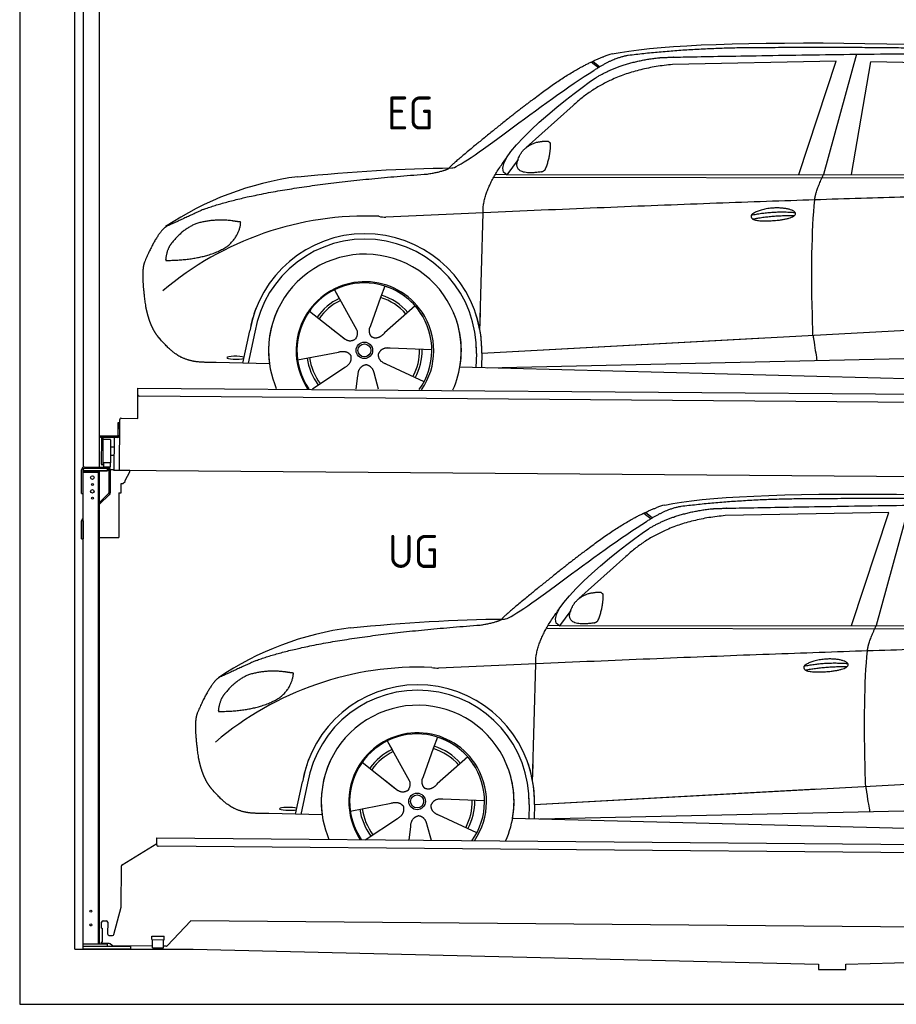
# Model space of a CAD drawing. Header units: millimetres. Extents: x -411 to 6777, y 0 to 6277.
# Tile 1 of 6: x 0 to 3183, y 0 to 3574. Entities that reach past the tile are written whole.
import ezdxf

# ---------------------------------------------------------------- set-up
doc = ezdxf.new("R2010")
doc.units = ezdxf.units.MM
for name, color, linetype, lineweight in [('car', 10, 'Continuous', 25), ('Logo', 7, 'Continuous', 25), ('Plattform', 7, 'Continuous', 25), ('Ständer hinten', 7, 'Continuous', 25)]:
    doc.layers.add(name, color=color, linetype=linetype, lineweight=lineweight)
doc.styles.get("Standard").update_dxf_attribs({"font": 'ISOCP.SHX'})

# ---------------------------------------------------------------- blocks, each defined once
blk = doc.blocks.new('UG Plattfrom Gl550')
at = {"layer": 'Plattform'}
for p, q in [((371.8, 506.3), (498.1, 583.5)), ((498.1, 578.8), (498.2, 597.8)), ((498.2, 597.8), (498.3, 603.8)), ((498.3, 603.8), (5435.1, 560.7)), ((5429.8, 530.7), (503, 573.7)), ((368.7, 352.3), (369.4, 502.1)), ((342.2, 253.9), (368.7, 352.3)), ((297.4, 276.5), (297.6, 298.5)), ((302.6, 303.5), (314.6, 303.4)), ((319.6, 298.3), (319.2, 255.3)), ((621.4, 302.7), (535.3, 212)), ((5347, 261.5), (621.4, 302.7)), ((297.4, 276.5), (299.7, 276.5)), ((299.7, 276.5), (299.3, 225.5)), ((324.2, 250.3), (337.3, 250.2)), ((296.9, 220.5), (297, 225.5)), ((325.2, 220.3), (296.9, 220.5)), ((299.3, 225.5), (297, 225.5)), ((335.5, 213.3), (328.3, 219.2)), ((479.6, 234.9), (479.7, 247.9)), ((479.6, 234.9), (524.6, 234.5)), ((479.7, 247.9), (524.7, 247.5)), ((481.8, 204.9), (482.1, 234.9)), ((521.8, 204.6), (522.1, 234.6)), ((524.6, 234.5), (524.7, 247.5)), ((481.8, 210.9), (338.6, 212.2)), ((481.8, 204.9), (521.8, 204.6)), ((531.7, 210.5), (521.8, 210.6))]:
    blk.add_line(p, q, dxfattribs=at)
for centre, start, end in [((503.1, 578.7), 179.5, 269.5), ((374.4, 502.1), 121.4261, 179.5), ((302.6, 298.5), 89.5, 179.5), ((314.6, 298.4), 359.5, 89.5), ((324.2, 255.3), 179.5, 269.5), ((337.4, 255.2), 269.5, 344.9258), ((325.1, 215.3), 50.8402, 89.5), ((338.6, 217.2), 230.8402, 269.5), ((531.7, 215.5), 269.5, 316.4902)]:
    blk.add_arc(centre, 5, start, end, dxfattribs=at)
blk = doc.blocks.new('Palette EG Gl550')
at = {"layer": 'Plattform'}
for p, q in [((428.6, 2127), (429.5, 2237)), ((429.5, 2237), (5467.3, 2198)), ((5462.1, 2168), (434.2, 2207)), ((356.5, 2110.3), (356.1, 2064.3)), ((363.5, 2110.2), (356.5, 2110.3)), ((358.1, 2063.3), (358.5, 2110.3)), ((362.6, 1937.5), (363.6, 2122.5)), ((368.6, 2127.5), (428.6, 2127)), ((354.1, 2062.3), (292.8, 2062.8)), ((293.1, 2062.8), (293.1, 2057.8)), ((293.1, 2060.8), (355.1, 2060.3)), ((355.1, 2057.3), (293.1, 2057.8)), ((297.3, 1960.5), (298, 2054.5)), ((302, 2054.5), (301.3, 1960.5)), ((330, 2049.4), (329.3, 1965.2)), ((342.6, 2057.4), (341.7, 1937.7)), ((355.1, 2057.3), (355.1, 2060.3)), ((363.1, 2063.2), (358.1, 2063.3)), ((358.2, 2063.3), (363.1, 2063.2)), ((342.3, 2021.9), (329.8, 2022.3)), ((342.1, 1991.7), (329.5, 1991.8)), ((328.9, 1965), (303.9, 1965)), ((303.9, 1965), (303.9, 1950)), ((328.9, 1965), (303.9, 1965)), ((303.9, 1965), (303.9, 1950)), ((303.9, 1950), (328.9, 1950)), ((328.9, 1950), (303.9, 1950)), ((328.9, 1965), (328.9, 1950)), ((328.9, 1965), (328.9, 1950)), ((5465, 1898), (341.7, 1937.7))]:
    blk.add_line(p, q, dxfattribs=at)
for centre, radius, start, end in [((434.3, 2212), 5, 179.556, 269.556), ((368.6, 2122.5), 5, 89.556, 179.556), ((300, 2054.5), 2, 359.3444, 179.3444), ((302.4, 2050.4), 0.4, 179.3444, 271.7264), ((313.4, 1723.4), 326.8, 87.1681, 91.938), ((329.6, 2049.4), 0.4, 359.3444, 86.9565), ((354.1, 2064.3), 2.01, 269.7445, 359.3674), ((355.1, 2063.3), 3, 269.7663, 359.5554), ((355.1, 2063.3), 6, 269.556, 359.556), ((355.1, 2063.3), 6, 269.5566, 359.5553), ((299.3, 1960.5), 2, 179.3444, 359.3444), ((301.7, 1964.6), 0.4, 86.9623, 179.3444), ((302.7, 1973.3), 8.39, 263.3001, 278.0521), ((328.9, 1965.2), 0.4, 267.6536, 359.3444)]:
    blk.add_arc(centre, radius, start, end, dxfattribs=at)
blk = doc.blocks.new('Ständer hinten')
at = {"layer": 'Ständer hinten'}
for p, q in [((229.9, 4962), (229.9, 1948.6)), ((229.9, 4962), (289.9, 4962)), ((289.9, 1950), (289.9, 4962)), ((289.9, 4842), (312.9, 4842)), ((312.9, 4842), (312.9, 4390.7)), ((230, 1940), (230, 1937)), ((230, 1937), (318.9, 1937)), ((318.9, 1945), (235, 1945)), ((318.9, 1945), (318.9, 1937))]:
    blk.add_line(p, q, dxfattribs=at)
blk = doc.blocks.new('Ständer_hinten_GT175')
at = {"layer": 'Ständer hinten'}
for p, q in [((225, 1854), (225, 1940)), ((230, 200), (230, 1940)), ((319, 1937), (230, 1937)), ((230, 1932), (290, 1932)), ((235, 1950), (319, 1950)), ((319, 1945), (235, 1945)), ((285, 1932), (285, 218)), ((290, 218), (290, 1937)), ((319, 1937), (319, 1945)), ((324, 1940), (324, 1857.2)), ((329, 1940), (328.9, 1857.1)), ((341.8, 1939.5), (329, 1940.6)), ((341.8, 1937.7), (341.8, 1939.5)), ((399.8, 1937.2), (341.8, 1937.7)), ((383, 1901.9), (399.7, 1932.7)), ((399.7, 1932.7), (399.8, 1937.2)), ((374, 1890.5), (382.9, 1897.4)), ((382.9, 1897.4), (383, 1897.8)), ((383, 1897.8), (383, 1901.9)), ((369, 1857), (369, 1890.5)), ((369, 1890.5), (374, 1890.5)), ((225, 1854), (230, 1854)), ((290, 1822.1), (322.5, 1853.6)), ((325.9, 1850), (290, 1815.2)), ((360, 1856.3), (369, 1857)), ((360, 1856.3), (360, 1694)), ((230, 1754.9), (225, 1754.9)), ((225, 1690), (225, 1754.9)), ((228.1, 1762.1), (230, 1764)), ((230, 1754.9), (230, 1690)), ((225, 1690), (230, 1690)), ((290, 1694), (360, 1694)), ((319, 218), (230, 218)), ((319, 210), (319, 218)), ((404, 210), (230, 210)), ((404, 200), (230, 200)), ((404, 200), (404, 210))]:
    blk.add_line(p, q, dxfattribs=at)
for centre, radius in [((264, 1912), 6.5), ((264, 1862), 6.5), ((264, 1887), 3.7), ((264, 1837), 3.7), ((258.6, 338), 3.7), ((258.6, 288), 3.7)]:
    blk.add_circle(centre, radius, dxfattribs=at)
for centre, radius, start, end in [((235, 1940), 10, 90, 180), ((235, 1940), 5, 90, 180), ((319, 1940), 10, 0.0086, 89.9915), ((319, 1940), 5, 0, 90), ((319, 1857.2), 5, 314.0428, 0), ((318.9, 1857.1), 10, 314.1186, 0), ((235, 1754.9), 10, 134.1186, 180)]:
    blk.add_arc(centre, radius, start, end, dxfattribs=at)
blk = doc.blocks.new('Car_EG')
at = {"layer": 'car'}
for p, q in [((3037.9, 3448.8), (2918.5, 3011.9)), ((2075.4, 3420.6), (2101.4, 3400.1)), ((2081.3, 3423.3), (2106.7, 3403.2)), ((2964.5, 3423), (2370.7, 3411.1)), ((2828.5, 3011.9), (2964.5, 3423)), ((3020.2, 3012), (3091, 3421.1)), ((3792.6, 3404.8), (3091, 3421.1)), ((2009.8, 3262.5), (1839, 3110.1)), ((1809.4, 3067), (1768.3, 3011.3)), ((1721.3, 3002.4), (4364.6, 2999.2)), ((1768.3, 3011.3), (1727, 3012.4)), ((1768.3, 3011.3), (4420.2, 3012.7)), ((1671.2, 2447.6), (1682.3, 2873.1)), ((1143.3, 2593.6), (1160.5, 2562.6)), ((1143.5, 2593.6), (1222.8, 2449.9)), ((1325.6, 2607.3), (1310.5, 2565.6)), ((1310.5, 2565.6), (1273.2, 2462.5)), ((1052.3, 2516.4), (1171, 2422.3)), ((1435.9, 2535.1), (1325, 2437)), ((1671.2, 2447.6), (1672.8, 2508.3)), ((810, 2327.3), (835.6, 2444.9)), ((854.1, 2439.5), (829.5, 2326.7)), ((1133.8, 2451.8), (1180.1, 2415.1)), ((1273.2, 2462.5), (1269.4, 2452.2)), ((1677.7, 2363), (3547.7, 2465.1)), ((1677.7, 2363), (2701.8, 2419)), ((1009, 2338.8), (1157.7, 2367.7)), ((1496.5, 2375.5), (1345.2, 2381.8)), ((1658.1, 2362.4), (1656.8, 2312)), ((1677.7, 2363), (1676.5, 2311.5)), ((907, 2324.7), (712.8, 2329.9)), ((1468.3, 2259.5), (1331, 2323.5)), ((1697, 2310.9), (3582.9, 2352.3)), ((1063.5, 2234.5), (1180.5, 2312.2)), ((1598.6, 2313.5), (3647.1, 2260.1)), ((1222.2, 2233.1), (1228.3, 2282.6)), ((1303.4, 2232.4), (1288.2, 2287.1))]:
    blk.add_line(p, q, dxfattribs=at)
for radius in [30.1, 23.6]:
    blk.add_circle((1251.5, 2373.8), radius, dxfattribs=at)
for centre, radius, start, end in [((2188.5, 3279.2), 174.5, 102.3489, 113.0153), ((1156.1, 1891.5), 1122.3, 97.5147, 123.9129), ((1259.2, 1720.1), 1141.2, 87.724, 130.3913), ((1332, 2974.5), 117.4, 256.4608, 268.6636), ((1253.6, 2372.9), 424.2, 10.1481, 170.2223), ((1253.4, 2372.7), 404.8, 358.5419, 170.499), ((1253.6, 2372.9), 350, 350.2258, 187.9239), ((1251.5, 2373.8), 245, 51.7123, 188.2101), ((1253.6, 2372.9), 250, 34.003, 143.5989), ((1251.5, 2373.8), 209.6, 41.1302, 72.8747), ((1251.5, 2373.8), 245, 30.221, 72.4019), ((1251.5, 2373.8), 209.6, 115.7372, 144.8747), ((1251.5, 2373.8), 200.6, 115.5705, 145.0215), ((1251.5, 2373.8), 200.6, 41.1155, 72.9111), ((1253.6, 2372.9), 424.2, 158.9384, 170.2223), ((1253.6, 2372.9), 350, 154.4856, 203.0931), ((1253.6, 2372.9), 350, 154.4856, 157.347), ((1253.6, 2372.9), 250, 143.5989, 213.5789), ((1251.5, 2373.8), 245, 144.4019, 214.6129), ((1253.6, 2372.9), 250, 143.5989, 147.9713), ((1251.5, 2373.8), 245, 143.0042, 147.4925), ((1251.5, 2373.8), 200.6, 41.1155, 44.3784), ((1251.5, 2373.8), 245, 324.3871, 34.5977), ((1253.6, 2372.9), 250, 325.4211, 34.003), ((1253.6, 2372.9), 250, 29.7422, 34.003), ((1253.6, 2372.9), 350, 350.2258, 23.1163), ((1253.6, 2372.9), 424.2, 358.6661, 18.6635), ((1253.6, 2372.9), 350, 335.9069, 11.3993), ((1253.6, 2372.9), 404.6, 358.5068, 9.6777), ((1253.6, 2372.9), 424.2, 358.6661, 9.1695), ((1251.5, 2373.8), 200.6, 331.5904, 1.0215), ((1251.5, 2373.8), 209.6, 331.7372, 0.8747), ((1251.5, 2373.8), 209.6, 187.7372, 216.8747), ((1251.5, 2373.8), 200.6, 187.5904, 217.0215)]:
    blk.add_arc(centre, radius, start, end, dxfattribs=at)
blk.add_ellipse((785.5, 2346.9), major_axis=(33.6, -0.3), ratio=0.157274, start_param=0.513473, end_param=5.704241, dxfattribs=at)
for points, degree in [([(2151.2, 3449.7), (2438.8, 3511.3), (3323.8, 3498), (4495.8, 3434.7)], 3), ([(2681.9, 3472.1), (2439, 3472), (2209.6, 3444.1)], 2), ([(3646, 3457.4), (3297.8, 3476.8), (2681.9, 3472.1)], 2), ([(1866.9, 3286.8), (2008, 3397.1), (2120.2, 3439.8)], 2), ([(2209.6, 3444.1), (2153.4, 3435.1), (2085, 3389.8)], 2), ([(2091.3, 3363.1), (2185.1, 3420.8), (2320.7, 3436)], 2), ([(2370.7, 3411.1), (2146.6, 3391.8), (2009.8, 3262.5)], 2), ([(1568.6, 3035.8), (1604.3, 3032), (1906.5, 3280.9), (2085, 3389.8)], 3), ([(1768.3, 3011.3), (1685.3, 3051.4), (1979.2, 3287.7), (2091.3, 3363.1)], 3), ([(1866.9, 3286.8), (1785.8, 3226.3), (1683.4, 3142.9), (1554.1, 3037.7), (1560, 3035.7)], 4), ([(1817.6, 3084.6), (1834.1, 3114.9), (1876.9, 3129)], 2), ([(1876.9, 3129), (1905.6, 3134.7), (1918.5, 3133.5)], 2), ([(1908.1, 3029.4), (1929.6, 3082.4), (1927, 3127.3)], 2), ([(1918.5, 3133.5), (1924.5, 3127.4), (1927, 3127.3)], 2), ([(1682.3, 2873.1), (1679.9, 2956.7), (1768.8, 3074)], 2), ([(1894.6, 3021.7), (1772.4, 3003), (1817.6, 3084.6)], 2), ([(667.1, 2885.4), (903.7, 2972), (1480.7, 3013.9)], 2), ([(1009.4, 3004.2), (1205.7, 3022.1), (1390.9, 3035.2), (1568.6, 3035.8)], 3), ([(1480.7, 3013.9), (1533.9, 3021.8), (1559.7, 3034.7)], 2), ([(1894.6, 3021.7), (1900.7, 3023.5), (1908.1, 3029.4)], 2), ([(2886.6, 2920), (2889.7, 2951), (2918.5, 3011.9)], 2), ([(4638.8, 2941), (3762.4, 2969.4), (1329.3, 2857.2)], 2), ([(667.1, 2885.4), (532.9, 2823.5)], 1), ([(2656.5, 2864.7), (2732, 2880.9), (2815.5, 2874.4)], 2), ([(2661.4, 2850.8), (2735.6, 2864.7), (2813.5, 2863.3)], 2), ([(532.9, 2823.5), (498.2, 2800.8), (453.2, 2693.7)], 2), ([(643.1, 2834.4), (590.8, 2813.7), (552.7, 2763.7)], 2), ([(770, 2844.2), (702.5, 2851.9), (643.1, 2834.4)], 2), ([(752.9, 2750.7), (798.9, 2787.7), (802.6, 2839.5)], 2), ([(802.6, 2839.5), (784.9, 2841.6), (770, 2844.2)], 2), ([(552.7, 2763.7), (534.5, 2743.9), (529.7, 2702.6)], 2), ([(531, 2700.3), (675.7, 2700.9), (752.9, 2750.7)], 2), ([(453.2, 2693.7), (446.7, 2677.8), (444.7, 2649.3), (445.7, 2616.9), (456.9, 2533.7)], 4), ([(529.7, 2702.6), (533.1, 2702.5), (531, 2700.3)], 2), ([(1171, 2422.3), (1194.3, 2400.4), (1217.6, 2413.8)], 2), ([(1157.7, 2367.7), (1188.4, 2376.4), (1203, 2353.9)], 2), ([(1331, 2323.5), (1301, 2334.5), (1302.5, 2361.3)], 2), ([(1345.2, 2381.8), (1313.5, 2385.8), (1302.5, 2361.3)], 2), ([(1180.5, 2312.2), (1208.5, 2327.6), (1203, 2353.9)], 2), ([(1228.3, 2282.6), (1229.5, 2314.6), (1255.5, 2321.5)], 2), ([(1288.2, 2287.1), (1282.2, 2318.5), (1255.5, 2321.5)], 2)]:
    blk.add_open_spline(points, degree=degree, dxfattribs=at)
for points, degree, knots in [([(2320.7, 3436), (2347.3, 3438), (2486.7, 3439.9), (3508.2, 3460), (4128.4, 3453.6), (4583.8, 3281), (4560.1, 3107.3)], 4, [0.0821318, 0.0821318, 0.0821318, 0.0821318, 0.0821318, 0.258851, 0.508851, 1, 1, 1, 1, 1]), ([(2880.4, 2428.7), (2879.9, 2442.3), (2879.5, 2455.6), (2879.1, 2468.8), (2873.5, 2658.7), (2876, 2809.1), (2886.6, 2920)], 3, [0, 0, 0, 0, 0.064923, 0.064923, 0.064923, 1, 1, 1, 1]), ([(2656.5, 2864.7), (2660.7, 2869.8), (2681.9, 2885.9), (2764.7, 2905.3), (2879.8, 2868.1), (2770.8, 2840.5), (2686, 2841.9), (2651.7, 2845.8), (2656.5, 2864.7)], 5, [0, 0, 0, 0, 0, 0, 0.300106, 0.500106, 0.700106, 1, 1, 1, 1, 1, 1]), ([(456.9, 2533.7), (457.7, 2529.5), (458.6, 2525.3), (459.5, 2521.1), (460.5, 2517.1), (464, 2502.3), (468, 2488.6), (472.4, 2476.1), (477.3, 2464.8)], 4, [0.4914944, 0.4914944, 0.4914944, 0.4914944, 0.4914944, 0.5422469, 0.5422469, 0.5422469, 0.5422469, 0.728655, 0.728655, 0.728655, 0.728655, 0.728655]), ([(476.9, 2465.5), (478.3, 2462.3), (479.7, 2459.2), (481.1, 2456.2), (482.6, 2453.3), (488.2, 2442.2), (494.2, 2432.8), (500.4, 2424.9), (506.9, 2417.4)], 4, [0.7288005, 0.7288005, 0.7288005, 0.7288005, 0.7288005, 0.7843928, 0.7843928, 0.7843928, 0.7843928, 1, 1, 1, 1, 1]), ([(1222.8, 2449.9), (1224.5, 2445.8), (1225.5, 2441.8), (1225.8, 2437.9), (1226.4, 2429.3), (1223.7, 2421.3), (1217.6, 2413.8)], 3, [0.2167758, 0.2167758, 0.2167758, 0.2167758, 0.4600873, 0.4600873, 0.4600873, 1, 1, 1, 1]), ([(1269.4, 2452.2), (1268.8, 2449), (1268.5, 2446), (1268.6, 2443.1), (1269, 2440.3), (1269.7, 2434.5), (1271.7, 2429.2), (1275.3, 2424.6), (1280.2, 2421.6)], 4, [0.3191838, 0.3191838, 0.3191838, 0.3191838, 0.3191838, 0.5438253, 0.5438253, 0.5438253, 0.5438253, 1, 1, 1, 1, 1]), ([(1325, 2437), (1325, 2437), (1325, 2437), (1325, 2437), (1325, 2437), (1315.9, 2427.3), (1305.2, 2417.4), (1290.9, 2415), (1280.2, 2421.6)], 4, [-0.000003, -0.000003, -0.000003, -0.000003, -0.000003, 0, 0, 0, 0, 1, 1, 1, 1, 1]), ([(712.8, 2329.9), (688.1, 2330.6), (632.5, 2327), (596.4, 2340.9), (552.8, 2366), (506.9, 2417.4)], 4, [0, 0, 0, 0, 0, 0.597866, 1, 1, 1, 1, 1]), ([(2880.4, 2428.7), (2881, 2424), (2881.7, 2419.5), (2882.4, 2415.2), (2883, 2411.2), (2883.5, 2407.3), (2884.1, 2403.5), (2888.6, 2373.3), (2892.2, 2351.2), (2894.7, 2337.2)], 3, [-0.000011, -0.000011, -0.000011, -0.000011, 0.107576, 0.107576, 0.107576, 0.206414, 0.206414, 0.206414, 1, 1, 1, 1])]:
    blk.add_open_spline(points, degree=degree, knots=knots, dxfattribs=at)
blk = doc.blocks.new('Car_147')
at = {"layer": 'car'}
for p, q in [((3229.2, 1811.5), (3109.9, 1374.6)), ((2266.8, 1783.3), (2292.7, 1762.8)), ((2272.6, 1786), (2298, 1765.9)), ((3155.8, 1785.7), (2562, 1773.8)), ((3019.9, 1374.6), (3155.8, 1785.7)), ((2201.2, 1625.2), (2030.4, 1472.8)), ((2000.7, 1429.7), (1959.6, 1374)), ((1912.6, 1365.1), (4556, 1361.9)), ((1959.6, 1374), (1918.4, 1375.1)), ((1959.6, 1374), (4611.6, 1375.4)), ((1862.5, 810.3), (1873.6, 1235.8)), ((1517, 970), (1501.9, 928.3)), ((1334.7, 956.3), (1351.9, 925.3)), ((1334.8, 956.3), (1414.2, 812.6)), ((1501.9, 928.3), (1464.5, 825.2)), ((1627.3, 897.8), (1516.3, 799.7)), ((1243.7, 879.1), (1362.3, 785)), ((1862.5, 810.3), (1864.1, 871)), ((1464.5, 825.2), (1460.7, 814.9)), ((1869, 725.7), (3739, 827.8)), ((1001.4, 690), (1027, 807.6)), ((1045.5, 802.2), (1020.9, 689.4)), ((1325.2, 814.5), (1371.4, 777.8)), ((1869, 725.7), (2893.1, 781.7)), ((1200.4, 701.5), (1349, 730.4)), ((1687.9, 738.2), (1536.6, 744.5)), ((1849.4, 725.1), (1848.1, 674.7)), ((1869, 725.7), (1867.8, 674.2)), ((1888.4, 673.6), (3774.2, 715)), ((1098.3, 687.4), (904.1, 692.6)), ((1659.6, 622.2), (1522.4, 686.2)), ((1254.9, 597.2), (1371.8, 674.9)), ((1413.6, 595.8), (1419.7, 645.3)), ((1494.8, 595.1), (1479.5, 649.8)), ((1789.9, 676.2), (3838.5, 622.8))]:
    blk.add_line(p, q, dxfattribs=at)
for radius in [30.1, 23.6]:
    blk.add_circle((1442.9, 736.5), radius, dxfattribs=at)
for centre, radius, start, end in [((2379.8, 1641.9), 174.5, 102.3489, 113.0153), ((1347.5, 254.1), 1122.3, 97.5147, 123.9129), ((1450.6, 82.8), 1141.2, 87.724, 130.3913), ((1523.4, 1337.2), 117.4, 256.4608, 268.6636), ((1445, 735.6), 424.2, 10.1481, 170.2223), ((1444.7, 735.4), 404.8, 358.5419, 170.499), ((1445, 735.6), 350, 350.2258, 187.9239), ((1442.9, 736.5), 245, 51.7123, 188.2101), ((1445, 735.6), 250, 34.003, 143.5989), ((1442.9, 736.5), 245, 30.221, 72.4019), ((1442.9, 736.5), 209.6, 41.1302, 72.8747), ((1442.9, 736.5), 209.6, 115.7372, 144.8747), ((1442.9, 736.5), 200.6, 115.5705, 145.0215), ((1442.9, 736.5), 200.6, 41.1155, 72.9111), ((1445, 735.6), 424.2, 158.9384, 170.2223), ((1445, 735.6), 350, 154.4856, 203.0931), ((1445, 735.6), 350, 154.4856, 157.347), ((1445, 735.6), 250, 143.5989, 213.5789), ((1442.9, 736.5), 245, 144.4019, 214.6129), ((1445, 735.6), 250, 143.5989, 147.9713), ((1442.9, 736.5), 245, 143.0042, 147.4925), ((1442.9, 736.5), 200.6, 41.1155, 44.3784), ((1442.9, 736.5), 245, 324.3871, 34.5977), ((1445, 735.6), 250, 325.4211, 34.003), ((1445, 735.6), 250, 29.7422, 34.003), ((1445, 735.6), 350, 350.2258, 23.1163), ((1445, 735.6), 424.2, 358.6661, 18.6635), ((1445, 735.6), 350, 335.9069, 11.3993), ((1445, 735.6), 404.6, 358.5068, 9.6777), ((1445, 735.6), 424.2, 358.6661, 9.1695), ((1442.9, 736.5), 200.6, 331.5904, 1.0215), ((1442.9, 736.5), 209.6, 331.7372, 0.8747), ((1442.9, 736.5), 209.6, 187.7372, 216.8747), ((1442.9, 736.5), 200.6, 187.5904, 217.0215)]:
    blk.add_arc(centre, radius, start, end, dxfattribs=at)
blk.add_ellipse((976.9, 709.6), major_axis=(33.6, -0.3), ratio=0.157274, start_param=0.513473, end_param=5.704241, dxfattribs=at)
for points, degree in [([(2342.5, 1812.4), (2630.1, 1874), (3515.1, 1860.7), (4687.1, 1797.4)], 3), ([(2873.2, 1834.8), (2630.4, 1834.7), (2401, 1806.8)], 2), ([(3837.4, 1820.1), (3489.2, 1839.5), (2873.2, 1834.8)], 2), ([(2058.2, 1649.5), (2199.3, 1759.8), (2311.6, 1802.5)], 2), ([(2401, 1806.8), (2344.7, 1797.8), (2276.3, 1752.5)], 2), ([(2282.7, 1725.8), (2376.5, 1783.5), (2512.1, 1798.7)], 2), ([(1760, 1398.5), (1795.6, 1394.7), (2097.9, 1643.6), (2276.3, 1752.5)], 3), ([(2562, 1773.8), (2337.9, 1754.5), (2201.2, 1625.2)], 2), ([(1959.6, 1374), (1876.6, 1414.1), (2170.6, 1650.4), (2282.7, 1725.8)], 3), ([(2058.2, 1649.5), (1977.1, 1589), (1874.8, 1505.6), (1745.4, 1400.4), (1751.4, 1398.4)], 4), ([(2009, 1447.3), (2025.5, 1477.6), (2068.2, 1491.7)], 2), ([(2068.2, 1491.7), (2096.9, 1497.4), (2109.8, 1496.2)], 2), ([(2099.5, 1392.1), (2120.9, 1445.1), (2118.3, 1490)], 2), ([(2109.8, 1496.2), (2115.9, 1490.1), (2118.3, 1490)], 2), ([(1873.6, 1235.8), (1871.3, 1319.4), (1960.2, 1436.7)], 2), ([(2086, 1384.4), (1963.8, 1365.7), (2009, 1447.3)], 2), ([(1200.7, 1366.9), (1397, 1384.8), (1582.2, 1397.9), (1760, 1398.5)], 3), ([(1672.1, 1376.6), (1725.2, 1384.5), (1751.1, 1397.4)], 2), ([(858.5, 1248.1), (1095.1, 1334.7), (1672.1, 1376.6)], 2), ([(2086, 1384.4), (2092, 1386.2), (2099.5, 1392.1)], 2), ([(3077.9, 1282.7), (3081.1, 1313.7), (3109.9, 1374.6)], 2), ([(4830.2, 1303.7), (3953.8, 1332.1), (1520.6, 1219.9)], 2), ([(858.5, 1248.1), (724.2, 1186.2)], 1), ([(2847.8, 1227.4), (2923.4, 1243.6), (3006.8, 1237.1)], 2), ([(2852.8, 1213.5), (2926.9, 1227.4), (3004.8, 1226)], 2), ([(724.2, 1186.2), (689.6, 1163.5), (644.6, 1056.4)], 2), ([(834.4, 1197.1), (782.1, 1176.4), (744.1, 1126.4)], 2), ([(961.4, 1206.9), (893.8, 1214.6), (834.4, 1197.1)], 2), ([(944.2, 1113.4), (990.3, 1150.4), (994, 1202.2)], 2), ([(994, 1202.2), (976.3, 1204.3), (961.4, 1206.9)], 2), ([(744.1, 1126.4), (725.8, 1106.6), (721.1, 1065.3)], 2), ([(722.4, 1063), (867.1, 1063.6), (944.2, 1113.4)], 2), ([(644.6, 1056.4), (638.1, 1040.5), (636, 1012), (637.1, 979.6), (648.2, 896.4)], 4), ([(721.1, 1065.3), (724.5, 1065.2), (722.4, 1063)], 2), ([(1362.3, 785), (1385.6, 763.1), (1409, 776.5)], 2), ([(1349, 730.4), (1379.8, 739.1), (1394.4, 716.6)], 2), ([(1371.8, 674.9), (1399.8, 690.3), (1394.4, 716.6)], 2), ([(1522.4, 686.2), (1492.4, 697.2), (1493.9, 724)], 2), ([(1536.6, 744.5), (1504.9, 748.5), (1493.9, 724)], 2), ([(1419.7, 645.3), (1420.9, 677.3), (1446.8, 684.2)], 2), ([(1479.5, 649.8), (1473.5, 681.2), (1446.8, 684.2)], 2)]:
    blk.add_open_spline(points, degree=degree, dxfattribs=at)
for points, degree, knots in [([(2512.1, 1798.7), (2538.6, 1800.7), (2678.1, 1802.6), (3699.5, 1822.7), (4319.8, 1816.3), (4775.2, 1643.7), (4751.5, 1470)], 4, [0.0821318, 0.0821318, 0.0821318, 0.0821318, 0.0821318, 0.258851, 0.508851, 1, 1, 1, 1, 1]), ([(2847.8, 1227.4), (2852.1, 1232.5), (2873.2, 1248.6), (2956.1, 1268), (3071.1, 1230.8), (2962.2, 1203.2), (2877.4, 1204.6), (2843.1, 1208.5), (2847.8, 1227.4)], 5, [0, 0, 0, 0, 0, 0, 0.300106, 0.500106, 0.700106, 1, 1, 1, 1, 1, 1]), ([(3071.7, 791.4), (3071.2, 805), (3070.8, 818.3), (3070.4, 831.5), (3064.8, 1021.4), (3067.3, 1171.8), (3077.9, 1282.7)], 3, [0, 0, 0, 0, 0.064923, 0.064923, 0.064923, 1, 1, 1, 1]), ([(648.2, 896.4), (649.1, 892.2), (650, 888), (650.9, 883.8), (651.9, 879.8), (655.4, 865), (659.4, 851.3), (663.8, 838.8), (668.6, 827.5)], 4, [0.4914944, 0.4914944, 0.4914944, 0.4914944, 0.4914944, 0.5422469, 0.5422469, 0.5422469, 0.5422469, 0.728655, 0.728655, 0.728655, 0.728655, 0.728655]), ([(668.3, 828.2), (669.7, 825), (671.1, 821.9), (672.5, 818.9), (673.9, 816), (679.6, 804.9), (685.5, 795.5), (691.8, 787.6), (698.3, 780.1)], 4, [0.7288005, 0.7288005, 0.7288005, 0.7288005, 0.7288005, 0.7843928, 0.7843928, 0.7843928, 0.7843928, 1, 1, 1, 1, 1]), ([(1414.2, 812.6), (1415.9, 808.5), (1416.8, 804.5), (1417.1, 800.6), (1417.8, 792), (1415.1, 784), (1409, 776.5)], 3, [0.2167758, 0.2167758, 0.2167758, 0.2167758, 0.4600873, 0.4600873, 0.4600873, 1, 1, 1, 1]), ([(1460.7, 814.9), (1460.2, 811.7), (1459.9, 808.7), (1460, 805.8), (1460.3, 803), (1461.1, 797.2), (1463.1, 791.9), (1466.6, 787.3), (1471.5, 784.3)], 4, [0.3191838, 0.3191838, 0.3191838, 0.3191838, 0.3191838, 0.5438253, 0.5438253, 0.5438253, 0.5438253, 1, 1, 1, 1, 1]), ([(1516.3, 799.7), (1516.3, 799.7), (1516.3, 799.7), (1516.3, 799.7), (1516.3, 799.7), (1507.2, 790), (1496.6, 780.1), (1482.3, 777.7), (1471.5, 784.3)], 4, [-0.000003, -0.000003, -0.000003, -0.000003, -0.000003, 0, 0, 0, 0, 1, 1, 1, 1, 1]), ([(3071.7, 791.4), (3072.4, 786.7), (3073.1, 782.2), (3073.7, 777.9), (3074.3, 773.9), (3074.9, 770), (3075.5, 766.2), (3080, 736), (3083.5, 713.9), (3086, 699.9)], 3, [-0.000011, -0.000011, -0.000011, -0.000011, 0.107576, 0.107576, 0.107576, 0.206414, 0.206414, 0.206414, 1, 1, 1, 1]), ([(904.1, 692.6), (879.5, 693.3), (823.8, 689.7), (787.8, 703.6), (744.1, 728.7), (698.3, 780.1)], 4, [0, 0, 0, 0, 0, 0.597866, 1, 1, 1, 1, 1])]:
    blk.add_open_spline(points, degree=degree, knots=knots, dxfattribs=at)
blk = doc.blocks.new('Gebäude_355_GT175')
for p, q in [((0, 5700), (0, 0)), ((200, 200), (200, 5500)), ((200, 200), (630.1, 200)), ((630.1, 200), (2900, 146.1)), ((3000, 146.1), (5231.6, 200)), ((2900, 146.1), (2900, 126.1)), ((3000, 126.1), (3000, 146.1)), ((2900, 126.1), (3000, 126.1)), ((0, 0), (5900, 0))]:
    blk.add_line(p, q)

msp = doc.modelspace()

# ---------------------------------------------------------------- block references
for name in ['Gebäude_355_GT175', 'Car_EG', 'Palette EG Gl550', 'Ständer_hinten_GT175', 'Car_147', 'UG Plattfrom Gl550']:
    msp.add_blockref(name, (0, 0))
at = {"layer": 'Ständer hinten'}
msp.add_blockref('Ständer hinten', (0, 0), dxfattribs=at)

# ---------------------------------------------------------------- texts
msp.add_text('UG', height=120).set_placement((1337.66, 1583.58))
at = {"layer": 'Logo'}
msp.add_text('EG', height=120, dxfattribs=at).set_placement((1334, 3175.32))

doc.saveas('drawing.dxf')
